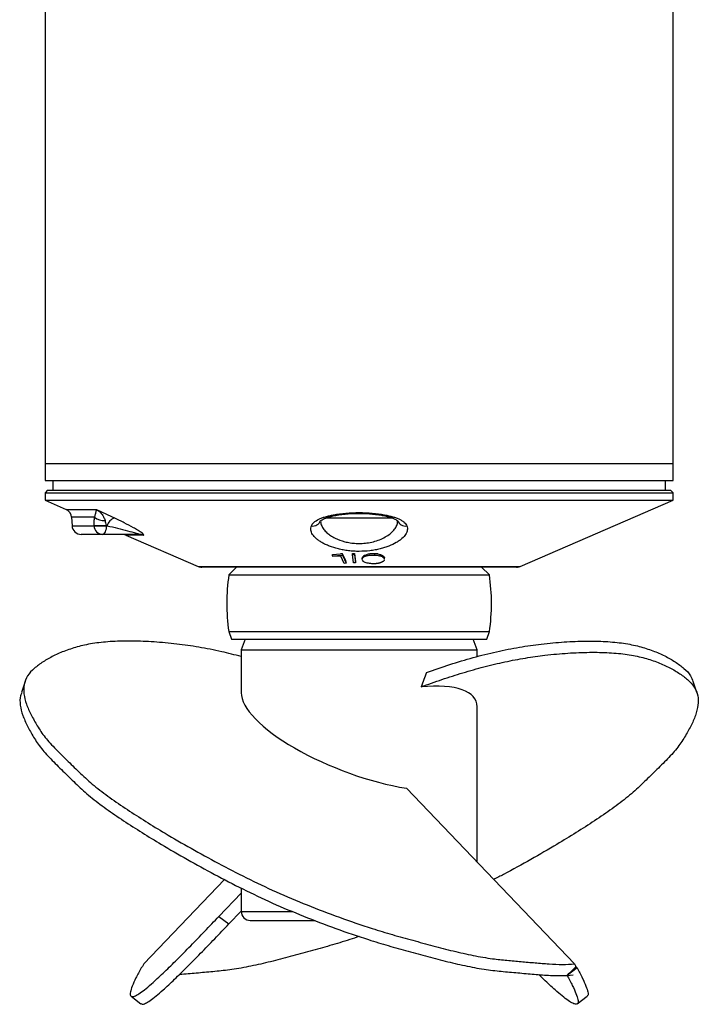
# Model space of a CAD drawing. Header units: millimetres. Extents: x 13 to 237, y 13 to 680.
# Tile 1 of 4: x 13 to 237, y 13 to 339. Entities that reach past the tile are written whole.
import ezdxf

# ---------------------------------------------------------------- set-up
doc = ezdxf.new("R2010")
doc.units = ezdxf.units.MM

msp = doc.modelspace()

# ---------------------------------------------------------------- linework, layer by layer
at = {"color": 7, "linetype": 'Continuous', "lineweight": 25}
for p, q in [((21.3, 345.22), (21.3, 191.72)), ((228.92, 191.72), (228.92, 345.22)), ((21.3, 191.72), (21.3, 186.2)), ((228.92, 186.2), (228.92, 191.72)), ((21.3, 186.2), (125.11, 186.2)), ((23.81, 186.2), (23.81, 182.99)), ((125.11, 186.2), (228.92, 186.2)), ((226.41, 182.99), (226.41, 186.2)), ((22.1, 182.99), (21.3, 182.19)), ((22.1, 182.99), (125.11, 182.99)), ((125.11, 182.99), (228.12, 182.99)), ((228.92, 182.19), (228.12, 182.99)), ((21.3, 182.19), (21.3, 179.68)), ((21.3, 182.19), (125.11, 182.19)), ((21.3, 179.68), (28.22, 176.69)), ((21.3, 179.68), (125.11, 179.68)), ((125.11, 182.19), (228.92, 182.19)), ((125.11, 179.68), (228.92, 179.68)), ((178.34, 157.86), (228.92, 179.68)), ((228.92, 179.68), (228.92, 182.19)), ((30.04, 174.09), (30.18, 171.28)), ((37.5, 171.28), (37.49, 171.41)), ((41.81, 171.28), (41.54, 171.41)), ((41.54, 171.41), (41.54, 171.28)), ((41.54, 171.28), (41.81, 171.28)), ((40.27, 168.43), (33.19, 168.43)), ((52.58, 168.43), (40.27, 168.43)), ((47.95, 168.19), (71.88, 157.86)), ((116.27, 161.8), (118.9, 162)), ((116.27, 161.34), (116.27, 161.8)), ((116.27, 161.34), (119.59, 161.59)), ((116.4, 161.08), (116.27, 161.34)), ((119.03, 161.28), (116.4, 161.08)), ((120.19, 158.82), (119.03, 161.28)), ((119.59, 161.59), (119.59, 162.03)), ((119.59, 161.59), (120.88, 158.87)), ((122.9, 162.1), (123.6, 162.11)), ((122.9, 161.74), (122.9, 162.1)), ((122.9, 161.74), (123.6, 161.75)), ((123.24, 158.97), (122.9, 161.74)), ((123.6, 162.11), (123.94, 159.34)), ((123.6, 161.75), (123.6, 162.11)), ((123.6, 161.75), (123.94, 158.98)), ((126.12, 160.49), (126.12, 160.14)), ((126.16, 160.72), (126.17, 160.5)), ((126.16, 160.36), (126.16, 160.72)), ((126.17, 160.14), (126.16, 160.36)), ((130.3, 161.6), (130.3, 162.03)), ((133.49, 160.19), (133.49, 160.65)), ((177.15, 157.62), (73.07, 157.62)), ((84.61, 157.62), (82.03, 155.03)), ((120.88, 158.87), (120.19, 158.82)), ((120.88, 158.87), (120.88, 159.28)), ((123.94, 158.98), (123.24, 158.97)), ((123.94, 158.98), (123.94, 159.34)), ((168.19, 155.03), (165.61, 157.62)), ((82.03, 155.03), (125.11, 155.03)), ((125.11, 155.03), (168.19, 155.03)), ((82, 136.32), (82.91, 133.82)), ((82, 136.32), (125.11, 136.32)), ((82.91, 133.82), (125.11, 133.82)), ((87.38, 133.82), (86.11, 130.32)), ((125.11, 136.32), (168.22, 136.32)), ((125.11, 133.82), (167.31, 133.82)), ((164.11, 130.32), (162.84, 133.82)), ((167.31, 133.82), (168.22, 136.32)), ((86.11, 130.32), (86.11, 116.09)), ((86.11, 130.32), (125.11, 130.32)), ((125.11, 130.32), (164.11, 130.32)), ((164.11, 128.03), (164.11, 130.32)), ((14.64, 119.83), (13.43, 116.13)), ((236.79, 116.13), (235.58, 119.83)), ((164.11, 60.1), (164.11, 111.45)), ((140.8, 84.5), (196.28, 26.43)), ((80.61, 54.34), (53.94, 26.43)), ((78.77, 42.16), (86.11, 49.79)), ((86.11, 51.49), (86.11, 43.82)), ((82.06, 39.67), (86.11, 43.88)), ((78.77, 42.16), (82.06, 39.67)), ((89.11, 40.82), (110.42, 40.82)), ((53.43, 25.56), (53.02, 25.14)), ((197.2, 25.14), (193.91, 22.65)), ((193.91, 22.65), (195.88, 22.82)), ((193.91, 22.65), (195.88, 22.82)), ((196.79, 25.56), (197.2, 25.14)), ((49.68, 15.78), (52.96, 13.29)), ((197.26, 13.29), (200.54, 15.78))]:
    msp.add_line(p, q, dxfattribs=at)
at = {"color": 8, "linetype": 'Continuous', "lineweight": 25}
for p, q in [((228.92, 191.72), (21.3, 191.72)), ((28.22, 176.69), (38.32, 176.69)), ((37.63, 174.09), (30.04, 174.09)), ((136.21, 173.82), (113.95, 173.82)), ((30.18, 171.28), (37.5, 171.28)), ((53.68, 168.19), (47.95, 168.19)), ((71.88, 157.86), (178.34, 157.86)), ((86.11, 43.82), (103.01, 43.82))]:
    msp.add_line(p, q, dxfattribs=at)
at = {"color": 7, "linetype": 'Continuous', "lineweight": 25, "flags": 128}
for points in [[(38.32, 176.69), (43.27, 174.31), (44.15, 173.89)], [(41.54, 171.28), (41.51, 170.72), (41.43, 170.18), (41.3, 169.69), (41.15, 169.26), (40.96, 168.91), (40.74, 168.65), (40.51, 168.49), (40.27, 168.43)]]:
    msp.add_lwpolyline(points, dxfattribs=at)
at = {"color": 7, "linetype": 'Continuous', "lineweight": 25}
for centre, radius, start, end in [((27.03, 173.93), 3.01, 3, 66.666), ((40.85, 178.26), 5.27, 232.3092, 272.6526), ((45.56, 170.27), 3.88, 111.2991, 164.9047), ((33.19, 171.44), 3.01, 183, 270), ((39.52, 199.16), 27.82, 265.8322, 274.1678), ((39.52, 199.02), 27.81, 265.8316, 274.1684), ((40.38, 171.32), 2.89, 180.6372, 267.7704), ((46.76, 165.42), 3.01, 66.666, 90), ((52.58, 165.82), 2.61, 64.9178, 89.9315), ((73.07, 160.62), 3.01, 246.666, 270), ((177.15, 160.62), 3.01, 270, 293.334), ((146.34, 145.58), 65, 171.6391, 188.1953), ((103.88, 145.58), 65, 351.8047, 8.3609), ((89.11, 43.82), 3, 180, 270)]:
    msp.add_arc(centre, radius, start, end, dxfattribs=at)
at = {"color": 8, "linetype": 'Continuous', "lineweight": 25}
for centre, radius, start, end in [((109.76, 173.97), 2.79, 260.7384, 339.9525), ((117.22, 175.5), 0.81, 228.4231, 279.0633), ((132.99, 175.5), 0.811, 261.1332, 311.5676), ((140.46, 173.97), 2.79, 200.1116, 279.2599)]:
    msp.add_arc(centre, radius, start, end, dxfattribs=at)
at = {"color": 7, "linetype": 'Continuous', "lineweight": 25}
for centre, major_axis, start_param, end_param in [((125.11, 98.64), (38.68, 14.6), 6.155778, 7.172464), ((125.11, 103.28), (38.68, -14.6), 3.269, 5.253794)]:
    msp.add_ellipse(centre, major_axis=major_axis, ratio=0.339456, start_param=start_param, end_param=end_param, dxfattribs=at)
for points, knots in [([(37.63, 174.09), (37.73, 174.44), (38, 175.32), (38.2, 176.13), (38.29, 176.55), (38.32, 176.69), (38.32, 176.69)], [0, 0, 0, 0, 0.2506767, 0.6242642, 0.9975882, 1, 1, 1, 1]), ([(38.32, 176.69), (38.32, 176.69), (38.76, 176.4), (39.58, 175.7), (40.59, 174.5), (40.95, 173.43), (41.1, 172.99)], [0, 0, 0, 0, 0.0024315, 0.3767059, 0.7493984, 1, 1, 1, 1]), ([(37.49, 171.41), (37.48, 171.88), (37.49, 172.34), (37.53, 173.23), (37.57, 173.66), (37.63, 174.09)], [0, 0, 0, 0, 0.5, 0.5, 1, 1, 1, 1]), ([(53.68, 168.19), (53.75, 168.19), (53.8, 168.19), (53.87, 168.22), (53.88, 168.25), (53.89, 168.3), (53.88, 168.34), (53.84, 168.41), (53.8, 168.45), (53.68, 168.59), (53.57, 168.69), (53.3, 168.9), (53.14, 169.01), (52.63, 169.36), (52.23, 169.61), (51.39, 170.12), (50.94, 170.38), (49.51, 171.17), (48.5, 171.71), (46.39, 172.79), (45.29, 173.34), (44.15, 173.89)], [0, 0, 0, 0, 0.03125, 0.03125, 0.0625, 0.0625, 0.09375, 0.09375, 0.125, 0.125, 0.1875, 0.1875, 0.25, 0.25, 0.375, 0.375, 0.5, 0.5, 0.75, 0.75, 1, 1, 1, 1]), ([(109.31, 171.22), (109.38, 171.42), (109.49, 171.63), (109.78, 172.02), (109.96, 172.22), (110.58, 172.77), (111.12, 173.11), (112.08, 173.58), (112.43, 173.72), (113.18, 174), (113.57, 174.14), (114.4, 174.38), (114.83, 174.49), (115.73, 174.7), (116.2, 174.8), (116.69, 174.89)], [0, 0, 0, 0, 0.125, 0.125, 0.25, 0.25, 0.5, 0.5, 0.625, 0.625, 0.75, 0.75, 0.875, 0.875, 1, 1, 1, 1]), ([(112.32, 172.87), (112.31, 172.86), (112.29, 172.82), (112.43, 172.99), (112.86, 173.28), (113.57, 173.64), (114.56, 174.02), (115.83, 174.39), (116.83, 174.59), (117.34, 174.69)], [0, 0, 0, 0, 0.033238, 0.182107, 0.326438, 0.477753, 0.644071, 0.819234, 1, 1, 1, 1]), ([(116.69, 174.89), (117.98, 175.13), (119.34, 175.31), (121.47, 175.49), (122.2, 175.54), (123.66, 175.6), (124.38, 175.62), (125.84, 175.62), (126.57, 175.6), (127.67, 175.55), (128.03, 175.53), (128.76, 175.49), (129.11, 175.46), (130.88, 175.31), (132.24, 175.13), (133.53, 174.89)], [0, 0, 0, 0, 0.25, 0.25, 0.375, 0.375, 0.5, 0.5, 0.625, 0.625, 0.6875, 0.6875, 0.75, 0.75, 1, 1, 1, 1]), ([(117.36, 174.69), (117.52, 174.72), (118.33, 174.88), (119.9, 175.09), (122.03, 175.29), (124.21, 175.38), (126.38, 175.37), (128.52, 175.26), (130.59, 175.05), (132.05, 174.86), (132.76, 174.71), (132.87, 174.69)], [0, 0, 0, 0, 0.036945, 0.176073, 0.312245, 0.445125, 0.577332, 0.709904, 0.842127, 0.976435, 1, 1, 1, 1]), ([(132.87, 174.69), (132.97, 174.67), (133.66, 174.56), (134.72, 174.3), (135.99, 173.91), (136.91, 173.52), (137.56, 173.16), (137.88, 172.89), (137.89, 172.87), (137.9, 172.86)], [0, 0, 0, 0, 0.033432, 0.231617, 0.400063, 0.5751, 0.72083, 0.874594, 1, 1, 1, 1]), ([(133.53, 174.89), (134.5, 174.71), (135.4, 174.5), (136.64, 174.14), (137.04, 174.01), (137.79, 173.73), (138.13, 173.58), (138.78, 173.27), (139.07, 173.11), (139.61, 172.76), (139.85, 172.58), (140.27, 172.21), (140.44, 172.02), (140.73, 171.63), (140.84, 171.42), (140.91, 171.22)], [0, 0, 0, 0, 0.25, 0.25, 0.375, 0.375, 0.5, 0.5, 0.625, 0.625, 0.75, 0.75, 0.875, 0.875, 1, 1, 1, 1]), ([(41.81, 171.28), (42.96, 171.01), (45.27, 170.45), (48.5, 169.63), (50.94, 168.99), (52.27, 168.59), (52.61, 168.47), (52.63, 168.43), (52.59, 168.43), (52.58, 168.43)], [0, 0, 0, 0, 0.2760747, 0.551986, 0.8129635, 0.9277508, 0.9704111, 0.9898211, 1, 1, 1, 1]), ([(140.91, 171.22), (141.07, 170.76), (141.12, 170.3), (141.01, 169.6), (140.95, 169.37), (140.76, 168.89), (140.64, 168.65), (140.19, 167.94), (139.78, 167.48), (139.01, 166.8), (138.72, 166.57), (138.1, 166.13), (137.76, 165.92), (136.68, 165.29), (135.87, 164.91), (134.52, 164.38), (134.04, 164.21), (133.05, 163.9), (132.54, 163.76), (131.49, 163.5), (130.95, 163.38), (130.12, 163.23), (129.84, 163.18), (129.27, 163.1), (128.98, 163.06), (127.52, 162.88), (126.34, 162.81), (124.85, 162.81), (124.55, 162.81), (123.95, 162.83), (123.65, 162.84), (122.76, 162.89), (122.17, 162.95), (121.01, 163.08), (120.44, 163.17), (119.32, 163.37), (118.77, 163.49), (117.18, 163.88), (116.2, 164.19), (114.83, 164.72), (114.39, 164.91), (113.57, 165.29), (113.19, 165.5), (112.47, 165.91), (112.13, 166.13), (111.5, 166.57), (111.22, 166.8), (110.44, 167.48), (110.03, 167.94), (109.58, 168.65), (109.46, 168.89), (109.27, 169.37), (109.21, 169.6), (109.1, 170.3), (109.14, 170.76), (109.31, 171.22)], [0, 0, 0, 0, 0.0625, 0.0625, 0.09375, 0.09375, 0.125, 0.125, 0.1875, 0.1875, 0.21875, 0.21875, 0.25, 0.25, 0.3125, 0.3125, 0.34375, 0.34375, 0.375, 0.375, 0.40625, 0.40625, 0.421875, 0.421875, 0.4375, 0.4375, 0.5, 0.5, 0.515625, 0.515625, 0.53125, 0.53125, 0.5625, 0.5625, 0.59375, 0.59375, 0.625, 0.625, 0.6875, 0.6875, 0.71875, 0.71875, 0.75, 0.75, 0.78125, 0.78125, 0.8125, 0.8125, 0.875, 0.875, 0.90625, 0.90625, 0.9375, 0.9375, 1, 1, 1, 1]), ([(130.3, 162.03), (129.86, 162.02), (128.99, 162.02), (127.8, 161.79), (126.84, 161.44), (126.32, 161.06), (126.2, 160.8), (126.16, 160.72)], [0, 0, 0, 0, 0.224934, 0.451489, 0.658212, 0.884274, 1, 1, 1, 1]), ([(126.16, 160.36), (126.3, 160.57), (126.57, 160.99), (127.72, 161.41), (129.02, 161.63), (129.87, 161.61), (130.3, 161.6)], [0, 0, 0, 0, 0.279612, 0.559342, 0.779598, 1, 1, 1, 1]), ([(129.33, 158.72), (128.8, 158.77), (127.74, 158.88), (126.62, 159.33), (126.32, 159.7), (126.19, 159.86)], [0, 0, 0, 0, 0.358876, 0.717525, 1, 1, 1, 1]), ([(133.45, 159.97), (133.43, 159.94), (133.41, 159.87), (133.35, 159.78), (133.28, 159.69), (133.19, 159.6), (133.1, 159.51), (132.98, 159.43), (132.85, 159.34), (132.71, 159.27), (132.56, 159.19), (132.39, 159.12), (132.22, 159.06), (132.03, 159), (131.84, 158.94), (131.64, 158.89), (131.43, 158.85), (131.21, 158.81), (130.98, 158.78), (130.75, 158.75), (130.52, 158.73), (130.29, 158.71), (130.05, 158.71), (129.81, 158.71), (129.57, 158.71), (129.41, 158.72), (129.33, 158.72)], [0, 0, 0, 0, 0.043286, 0.085863, 0.127896, 0.169642, 0.211428, 0.253203, 0.295145, 0.337769, 0.380224, 0.421965, 0.463361, 0.504409, 0.545475, 0.58641, 0.627741, 0.66955, 0.711353, 0.752779, 0.793766, 0.834489, 0.875366, 0.916574, 0.958055, 1, 1, 1, 1]), ([(131.31, 161.95), (131.15, 161.97), (130.98, 161.99), (130.65, 162.02), (130.47, 162.02), (130.3, 162.03)], [0, 0, 0, 0, 0.5, 0.5, 1, 1, 1, 1]), ([(130.3, 161.6), (130.83, 161.55), (131.89, 161.44), (132.93, 160.99), (133.46, 160.55), (133.44, 160.28), (133.43, 160.19)], [0, 0, 0, 0, 0.309105, 0.618179, 0.861627, 1, 1, 1, 1]), ([(131.31, 161.95), (131.7, 161.87), (132.47, 161.69), (133.16, 161.28), (133.48, 160.91), (133.46, 160.71), (133.45, 160.65)], [0, 0, 0, 0, 0.316441, 0.633298, 0.882446, 1, 1, 1, 1]), ([(86.11, 128.03), (83.96, 128.59), (79.21, 129.82), (72.06, 131.2), (64.56, 132.27), (57.23, 132.93), (50.1, 133.22), (43.49, 133.09), (37.54, 132.51), (32.39, 131.45), (27.9, 130.01), (23.98, 128.29), (20.56, 126.33), (17.59, 124.18), (15.31, 121.73), (14.21, 118.87), (14.14, 115.72), (15, 112.33), (16.6, 108.78), (18.65, 105.12), (21.11, 101.36), (24.78, 97.4), (28.92, 93.4), (32.9, 89.42), (37.3, 85.42), (42.59, 81.42), (48.41, 77.47), (54.55, 73.54), (61.51, 69.26), (69.5, 64.65), (78.5, 59.73), (87.76, 54.89), (97.56, 50.23), (107.93, 45.9), (118.54, 41.81), (128, 38.57), (136.13, 36.11), (142.83, 34.26), (149.53, 32.45), (156.23, 30.69), (162.86, 29.19), (168.84, 28.17), (174.02, 27.62), (178.66, 27.22), (183.31, 26.81), (187.92, 26.45), (192.41, 26.21), (194.99, 26.36), (196.28, 26.43)], [0, 0, 0, 0, 0.017246, 0.037973, 0.058644, 0.081382, 0.104105, 0.126845, 0.149577, 0.172301, 0.195029, 0.217929, 0.240825, 0.263737, 0.286631, 0.309558, 0.332079, 0.354576, 0.377052, 0.399572, 0.422472, 0.445319, 0.468276, 0.491228, 0.514082, 0.536554, 0.559084, 0.581568, 0.604056, 0.633254, 0.662465, 0.69167, 0.720866, 0.750079, 0.779294, 0.808504, 0.826369, 0.844232, 0.862105, 0.879968, 0.897871, 0.915737, 0.929774, 0.943818, 0.957844, 0.971944, 0.98602, 1, 1, 1, 1]), ([(147.43, 122.81), (149.98, 123.69), (155.08, 125.45), (162.84, 127.78), (170.58, 129.71), (178.16, 131.21), (185.66, 132.27), (192.99, 132.93), (200.12, 133.22), (206.73, 133.09), (212.68, 132.51), (217.83, 131.45), (222.32, 130.01), (226.23, 128.29), (229.66, 126.33), (232.61, 124.17), (234.74, 122.04), (235.25, 120.43), (235.45, 119.79)], [0, 0, 0, 0, 0.059565, 0.11898, 0.178745, 0.238596, 0.298285, 0.363942, 0.429555, 0.495217, 0.560857, 0.626473, 0.692103, 0.758227, 0.824339, 0.890499, 0.956606, 1, 1, 1, 1]), ([(145.63, 118.03), (147.92, 118.85), (152.48, 120.48), (159.42, 122.72), (166.4, 124.69), (173.34, 126.33), (180.12, 127.62), (187.1, 128.59), (194.2, 129.23), (201.34, 129.52), (207.94, 129.39), (213.89, 128.81), (219.05, 127.75), (223.53, 126.32), (227.45, 124.59), (230.87, 122.63), (233.85, 120.48), (236.12, 118.03), (237.23, 115.18), (237.29, 112.02), (236.43, 108.63), (234.84, 105.08), (232.78, 101.42), (230.33, 97.66), (226.66, 93.7), (222.51, 89.7), (218.54, 85.72), (214.14, 81.72), (208.85, 77.72), (203.03, 73.77), (196.88, 69.85), (189.93, 65.56), (181.91, 60.96), (174.92, 57.08), (170.71, 54.91), (169.61, 54.34)], [0, 0, 0, 0, 0.0256405, 0.0511423, 0.0766851, 0.1023633, 0.1280418, 0.1536563, 0.1849924, 0.2163076, 0.2476461, 0.2789746, 0.3102912, 0.341614, 0.3731735, 0.4047266, 0.4363027, 0.4678538, 0.49945, 0.5304882, 0.5614913, 0.5924668, 0.6235019, 0.6550617, 0.6865484, 0.7181855, 0.7498178, 0.7813135, 0.8122834, 0.8433324, 0.8743185, 0.9053107, 0.9455493, 0.9858059, 1, 1, 1, 1]), ([(13.55, 116.09), (13.41, 115.77), (12.85, 114.52), (12.97, 112), (13.78, 108.64), (15.39, 105.08), (17.43, 101.42), (19.89, 97.66), (23.56, 93.7), (27.71, 89.7), (31.68, 85.72), (36.08, 81.72), (41.37, 77.72), (47.19, 73.77), (53.33, 69.85), (60.29, 65.56), (68.29, 60.95), (77.28, 56.03), (86.54, 51.19), (96.35, 46.53), (106.72, 42.2), (117.32, 38.11), (126.74, 34.89), (134.76, 32.46), (141.32, 30.65), (147.86, 28.88), (154.41, 27.14), (160.91, 25.65), (167.12, 24.53), (172.82, 23.92), (178.26, 23.45), (183.7, 22.99), (189.12, 22.56), (192.32, 22.62), (193.91, 22.65)], [0, 0, 0, 0, 0.011381, 0.04383, 0.076243, 0.108627, 0.141074, 0.174069, 0.206987, 0.240063, 0.273134, 0.306062, 0.33844, 0.370901, 0.403296, 0.435698, 0.477766, 0.519853, 0.561932, 0.603998, 0.646089, 0.688182, 0.730268, 0.75543, 0.780589, 0.805763, 0.830921, 0.856132, 0.881309, 0.905026, 0.928756, 0.952486, 0.976334, 1, 1, 1, 1]), ([(53.02, 25.14), (52.42, 24), (51.23, 21.73), (50.01, 19.02), (49.37, 17.04), (49.39, 15.89), (50.01, 15.54), (51.1, 15.82), (52.66, 16.76), (54.64, 18.27), (57.31, 20.58), (60.74, 23.78), (64.91, 27.87), (69.37, 32.39), (74.07, 37.27), (77.2, 40.53), (78.77, 42.16)], [0, 0, 0, 0, 0.062707, 0.125413, 0.188155, 0.250857, 0.313613, 0.375226, 0.436838, 0.498476, 0.560083, 0.648088, 0.73607, 0.824044, 0.912024, 1, 1, 1, 1]), ([(53.03, 13.37), (53.13, 13.28), (53.4, 13.03), (54.4, 13.35), (55.94, 14.26), (57.93, 15.78), (60.6, 18.09), (64.03, 21.29), (68.2, 25.38), (72.66, 29.9), (77.35, 34.78), (80.49, 38.04), (82.06, 39.67)], [0, 0, 0, 0, 0.050347, 0.135591, 0.220836, 0.306114, 0.391352, 0.513111, 0.634839, 0.756556, 0.87828, 1, 1, 1, 1]), ([(125.11, 35.54), (124.08, 35.18), (120.88, 34.07), (115.45, 32.47), (108.9, 30.65), (102.36, 28.88), (95.81, 27.14), (89.31, 25.65), (83.1, 24.53), (77.4, 23.91), (71.97, 23.46), (68.01, 23.09), (65.96, 22.95), (65.67, 22.94)], [0, 0, 0, 0, 0.050595, 0.156278, 0.26195, 0.367681, 0.473348, 0.579236, 0.684984, 0.784598, 0.884266, 0.983932, 1, 1, 1, 1]), ([(193.91, 22.65), (194.51, 21.51), (195.7, 19.24), (196.92, 16.53), (197.56, 14.55), (197.54, 13.4), (196.92, 13.05), (195.83, 13.33), (194.27, 14.27), (192.3, 15.78), (189.61, 18.1), (187.01, 20.51), (185.08, 22.41), (184.54, 22.94)], [0, 0, 0, 0, 0.091993, 0.183985, 0.27603, 0.368014, 0.460079, 0.550467, 0.640855, 0.731279, 0.821659, 0.950765, 1, 1, 1, 1]), ([(197.2, 25.14), (197.8, 24), (198.99, 21.74), (200.22, 19.01), (200.83, 17.06), (200.89, 16.03), (200.57, 15.9), (200.48, 15.86)], [0, 0, 0, 0, 0.226196, 0.452391, 0.678715, 0.904891, 1, 1, 1, 1])]:
    msp.add_open_spline(points, degree=3, knots=knots, dxfattribs=at)
for points in [[(41.1, 172.99), (41.21, 172.49), (41.35, 171.96), (41.54, 171.41)], [(119.59, 162.03), (119.36, 162.02), (119.13, 162.01), (118.9, 162)], [(120.88, 159.28), (120.45, 160.2), (120.02, 161.11), (119.59, 162.03)], [(147.43, 122.81), (146.85, 121.22), (146.25, 119.62), (145.63, 118.03)], [(53.94, 26.43), (53.77, 26.14), (53.59, 25.85), (53.43, 25.56)], [(196.28, 26.43), (196.45, 26.14), (196.63, 25.85), (196.79, 25.56)], [(196.79, 25.56), (195.85, 24.58), (194.9, 23.61), (193.91, 22.65)]]:
    msp.add_open_spline(points, degree=3, dxfattribs=at)
at = {"color": 8, "linetype": 'Continuous', "lineweight": 25}
msp.add_open_spline([(112.44, 173.03), (112.41, 172.87), (112.33, 172.27), (112.67, 171.28), (113.38, 170.07), (114.38, 169), (115.65, 168.03), (117.51, 166.95), (119.75, 166.11), (122.18, 165.61), (124.11, 165.41), (126.16, 165.41), (128.29, 165.64), (130.42, 166.12), (132.45, 166.86), (134.27, 167.81), (135.76, 168.92), (136.89, 170.12), (137.58, 171.35), (137.89, 172.34), (137.81, 172.89), (137.79, 173.03)], degree=3, knots=[0, 0, 0, 0, 0.023668, 0.088515, 0.143561, 0.199886, 0.249186, 0.299582, 0.389274, 0.432243, 0.476507, 0.522883, 0.571065, 0.624175, 0.679498, 0.737883, 0.798286, 0.857646, 0.918651, 0.978001, 1, 1, 1, 1], dxfattribs=at)

doc.saveas('drawing.dxf')
